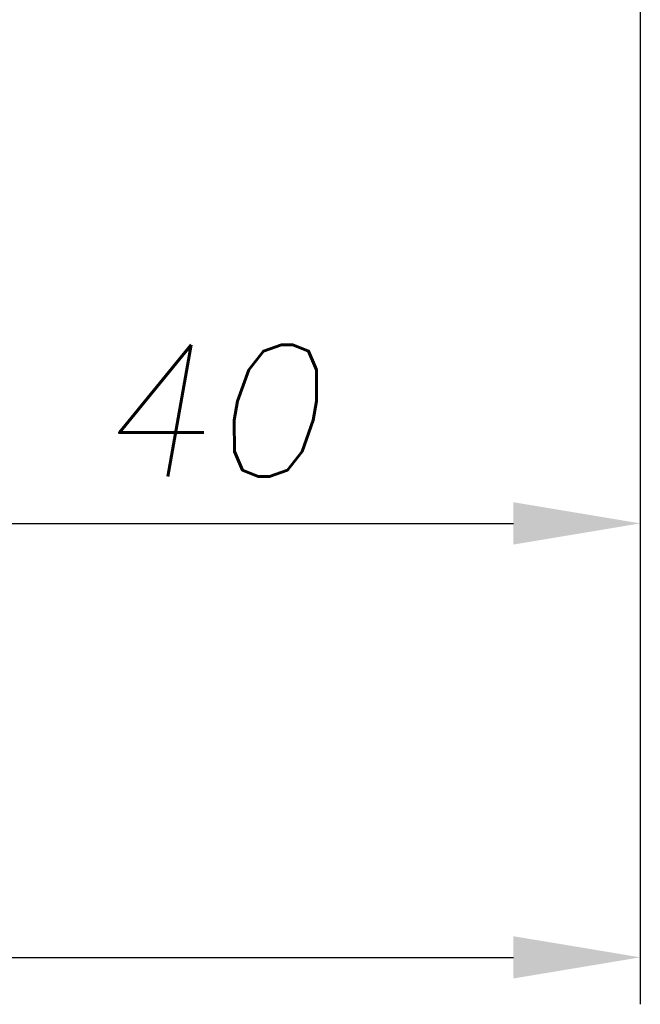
# Model space of a CAD drawing. Header units: millimetres. Extents: x 155 to 1625, y 52 to 706.
# Tile 3 of 23: x 564 to 577, y 52 to 73. Entities that reach past the tile are written whole.
import ezdxf

# ---------------------------------------------------------------- set-up
doc = ezdxf.new("R2010")
doc.units = ezdxf.units.MM
doc.header["$PDSIZE"] = -1
doc.styles.add('DEM2', font='romans.shx', dxfattribs={"oblique": 10, "height": 2.8})
doc.dimstyles.new('AXEGF_STANDARD', dxfattribs={"dimtxt": 2.8, "dimasz": 2.7, "dimexe": 1, "dimexo": 1, "dimgap": 1, "dimtad": 1, "dimdec": 8, "dimdsep": 46, "dimtxsty": 'DEM2', "dimcen": 0, "dimclrd": 256, "dimclre": 256, "dimclrt": 256, "dimadec": 8, "dimazin": 2, "dimtfac": 1, "dimtdec": 8, "dimtmove": 0, "dimatfit": 3, "dimfxl": 1, "dimtolj": 1, "dimarcsym": 0})

# ---------------------------------------------------------------- blocks, each defined once
blk = doc.blocks.new('*D4')
at = {"lineweight": -2}
for p, q in [((577.426, 79.47), (577.426, 52.476)), ((537.426, 77.844), (537.426, 52.476)), ((540.126, 53.476), (574.726, 53.476))]:
    blk.add_line(p, q, dxfattribs=at)
for points in [[(540.126, 53.926), (540.126, 53.026), (537.426, 53.476)], [(574.726, 53.926), (574.726, 53.026), (577.426, 53.476)]]:
    blk.add_solid(points)
at = {"layer": 'Defpoints', "color": 0}
for p in [(577.426, 80.47), (537.426, 78.844), (577.426, 53.476)]:
    blk.add_point(p, dxfattribs=at)
at = {"insert": (553.805, 57.276), "char_height": 2.8, "attachment_point": 1, "style": 'DEM2'}
blk.add_mtext('\\A1;80', dxfattribs=at)
blk = doc.blocks.new('*D8')
at = {"lineweight": -2}
for p, q in [((577.426, 79.47), (577.426, 61.715)), ((557.426, 72.738), (557.426, 61.715)), ((560.126, 62.715), (574.726, 62.715))]:
    blk.add_line(p, q, dxfattribs=at)
for points in [[(560.126, 63.165), (560.126, 62.265), (557.426, 62.715)], [(574.726, 63.165), (574.726, 62.265), (577.426, 62.715)]]:
    blk.add_solid(points)
at = {"layer": 'Defpoints', "color": 0}
for p in [(577.426, 80.47), (557.426, 73.738), (577.426, 62.715)]:
    blk.add_point(p, dxfattribs=at)
at = {"insert": (565.816, 66.515), "char_height": 2.8, "attachment_point": 1, "style": 'DEM2'}
blk.add_mtext('\\A1;40', dxfattribs=at)

msp = doc.modelspace()

# ---------------------------------------------------------------- dimensions: what is measured, and where the dimension line sits
for base, p1, picture, middle in [((577.4261517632, 53.4761775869), (537.4261517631, 78.8438760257), '*D4', (556.1661538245, 53.4761775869)), ((577.4261517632, 62.7145906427), (557.4261517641, 73.7379436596), '*D8', (568.1410877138, 62.7145906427))]:
    dim = msp.add_linear_dim(base=base, p1=p1, p2=(577.4261517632, 80.4699043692), dimstyle='AXEGF_STANDARD', override={"dimlfac": 2})
    dim.commit()
    dim.dimension.update_dxf_attribs({"geometry": picture, "text_midpoint": middle, "dimtype": 160})

doc.saveas('drawing.dxf')
